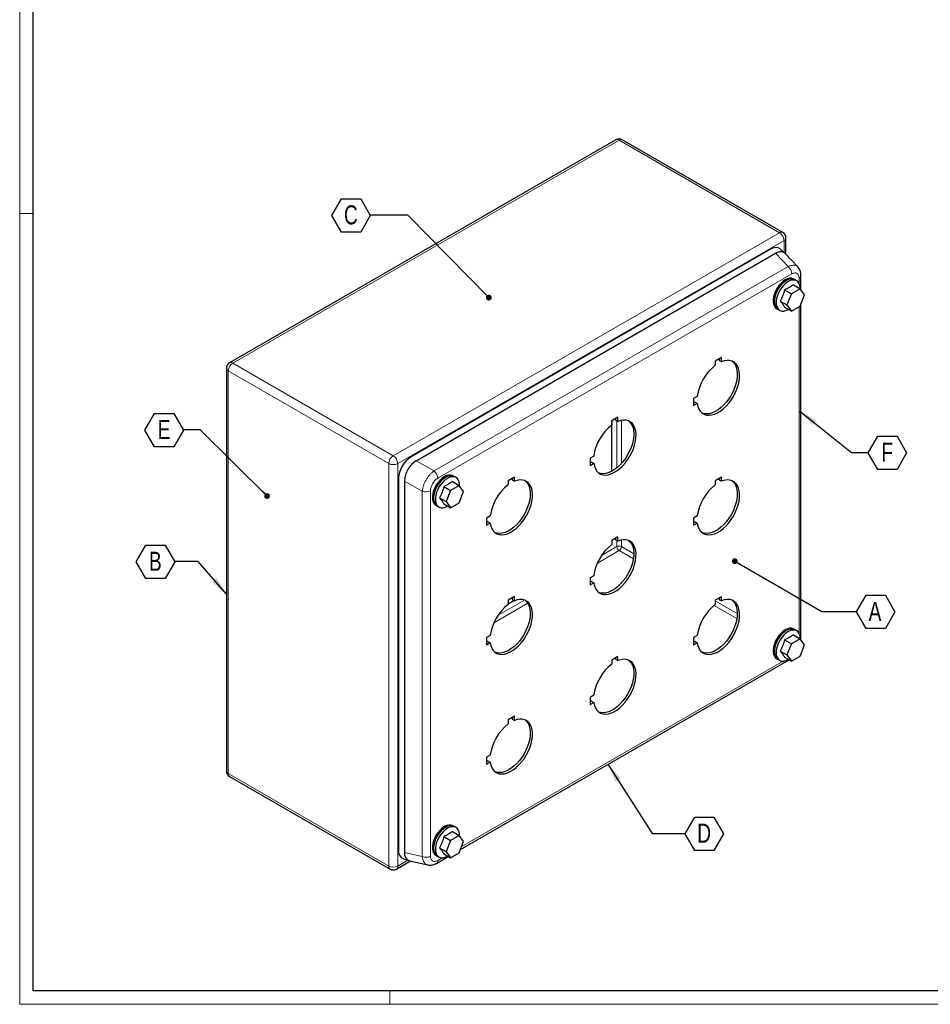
# Model space of a CAD drawing. Header units: millimetres. Extents: x 0 to 1189, y 0 to 841.
# Tile 1 of 4: x 0 to 342, y 0 to 370. Entities that reach past the tile are written whole.
import ezdxf

# ---------------------------------------------------------------- set-up
doc = ezdxf.new("R2010")
doc.units = ezdxf.units.MM
doc.layers.add('SLD-0_0', color=7, linetype='Continuous')
doc.styles.add('SLDTEXTSTYLE4', font='TXT', dxfattribs={"width": 0.75})
doc.dimstyles.new('SLDDIMSTYLE3', dxfattribs={"dimtxt": 0.18, "dimasz": 2.17094, "dimexe": 0, "dimexo": 0.0625, "dimgap": 0, "dimtad": 0, "dimtih": 1, "dimtoh": 1, "dimdec": 0, "dimrnd": 1e-09, "dimzin": 0, "dimdsep": 46, "dimtxsty": 'Standard', "dimblk1": 'DOT', "dimblk2": 'DOT', "dimsah": 1, "dimcen": 0.09, "dimadec": 0, "dimazin": 0, "dimtfac": 2.17094, "dimtdec": 0, "dimtofl": 0, "dimtmove": 0, "dimatfit": 3, "dimldrblk": 'DOT', "dimfxl": 1, "dimfrac": 2, "dimtolj": 1, "dimtzin": 0, "dimarcsym": 0})
doc.dimstyles.new('SLDDIMSTYLE4', dxfattribs={"dimtxt": 0.18, "dimasz": 7.055556, "dimexe": 0, "dimexo": 0.0625, "dimgap": 0, "dimtad": 0, "dimtih": 1, "dimtoh": 1, "dimdec": 0, "dimrnd": 1e-09, "dimzin": 0, "dimdsep": 46, "dimtxsty": 'Standard', "dimsah": 1, "dimcen": 0.09, "dimadec": 0, "dimazin": 0, "dimtfac": 7.055556, "dimtdec": 0, "dimtofl": 0, "dimtmove": 0, "dimatfit": 3, "dimfxl": 1, "dimfrac": 2, "dimtolj": 1, "dimtzin": 0, "dimarcsym": 0})

# ---------------------------------------------------------------- blocks, each defined once
blk = doc.blocks.new('SW_NOTE_0_12')
at = {"layer": 'SLD-0_0', "color": 0}
for p, q in [((-14.45, -0.12), (-10.84, 6.14)), ((-10.84, 6.14), (-3.61, 6.14)), ((-3.61, 6.14), (0, -0.12)), ((-10.84, -6.38), (-14.45, -0.12)), ((0, -0.12), (-3.61, -6.38)), ((-3.61, -6.38), (-10.84, -6.38))]:
    blk.add_line(p, q, dxfattribs=at)
at = {"layer": 'SLD-0_0', "color": 0, "insert": (-7.21, 3.66), "char_height": 7.14, "attachment_point": 2, "style": 'SLDTEXTSTYLE4'}
blk.add_mtext('E', dxfattribs=at)
blk = doc.blocks.new('_Dot')
at = {"color": 0, "linetype": 'ByBlock', "lineweight": -2}
blk.add_line((-0.5, 0), (-1, 0), dxfattribs=at)
at = {"color": 0, "linetype": 'ByBlock', "const_width": 0.5}
blk.add_lwpolyline([(-0.25, 0, 1), (0.25, 0, 1)], format="xyb", close=True, dxfattribs=at)
blk = doc.blocks.new('SW_NOTE_0_13')
at = {"layer": 'SLD-0_0', "color": 0}
for p, q in [((-14.45, -0.12), (-10.84, 6.14)), ((-10.84, 6.14), (-3.61, 6.14)), ((-3.61, 6.14), (0, -0.12)), ((-10.84, -6.38), (-14.45, -0.12)), ((0, -0.12), (-3.61, -6.38)), ((-3.61, -6.38), (-10.84, -6.38))]:
    blk.add_line(p, q, dxfattribs=at)
at = {"layer": 'SLD-0_0', "color": 0, "insert": (-7.28, 3.66), "char_height": 7.14, "attachment_point": 2, "style": 'SLDTEXTSTYLE4'}
blk.add_mtext('B', dxfattribs=at)
blk = doc.blocks.new('SW_NOTE_0_14')
at = {"layer": 'SLD-0_0', "color": 0}
for p, q in [((-14.45, -0.12), (-10.84, 6.14)), ((-10.84, 6.14), (-3.61, 6.14)), ((-3.61, 6.14), (0, -0.12)), ((-10.84, -6.38), (-14.45, -0.12)), ((0, -0.12), (-3.61, -6.38)), ((-3.61, -6.38), (-10.84, -6.38))]:
    blk.add_line(p, q, dxfattribs=at)
at = {"layer": 'SLD-0_0', "color": 0, "insert": (-7.3, 3.66), "char_height": 7.14, "attachment_point": 2, "style": 'SLDTEXTSTYLE4'}
blk.add_mtext('C', dxfattribs=at)
blk = doc.blocks.new('SW_NOTE_0_15')
at = {"layer": 'SLD-0_0', "color": 0}
for p, q in [((0, -0.12), (3.61, 6.14)), ((3.61, 6.14), (10.84, 6.14)), ((10.84, 6.14), (14.45, -0.12)), ((3.61, -6.38), (0, -0.12)), ((14.45, -0.12), (10.84, -6.38)), ((10.84, -6.38), (3.61, -6.38))]:
    blk.add_line(p, q, dxfattribs=at)
at = {"layer": 'SLD-0_0', "color": 0, "insert": (7.15, 3.66), "char_height": 7.14, "attachment_point": 2, "style": 'SLDTEXTSTYLE4'}
blk.add_mtext('F', dxfattribs=at)
blk = doc.blocks.new('SW_NOTE_0_16')
at = {"layer": 'SLD-0_0', "color": 0}
for p, q in [((0, -0.12), (3.61, 6.14)), ((3.61, 6.14), (10.84, 6.14)), ((10.84, 6.14), (14.45, -0.12)), ((3.61, -6.38), (0, -0.12)), ((14.45, -0.12), (10.84, -6.38)), ((10.84, -6.38), (3.61, -6.38))]:
    blk.add_line(p, q, dxfattribs=at)
at = {"layer": 'SLD-0_0', "color": 0, "insert": (6.94, 3.66), "char_height": 7.14, "attachment_point": 2, "style": 'SLDTEXTSTYLE4'}
blk.add_mtext('A', dxfattribs=at)
blk = doc.blocks.new('SW_NOTE_0_17')
at = {"layer": 'SLD-0_0', "color": 0}
for p, q in [((0, -0.12), (3.61, 6.14)), ((3.61, 6.14), (10.84, 6.14)), ((10.84, 6.14), (14.45, -0.12)), ((3.61, -6.38), (0, -0.12)), ((14.45, -0.12), (10.84, -6.38)), ((10.84, -6.38), (3.61, -6.38))]:
    blk.add_line(p, q, dxfattribs=at)
at = {"layer": 'SLD-0_0', "color": 0, "insert": (7.14, 3.66), "char_height": 7.14, "attachment_point": 2, "style": 'SLDTEXTSTYLE4'}
blk.add_mtext('D', dxfattribs=at)

msp = doc.modelspace()

# ---------------------------------------------------------------- linework, layer by layer
at = {"color": 7, "linetype": 'Continuous', "lineweight": 18}
for p, q in [((0.003, 840.919), (0.003, -0.081)), ((5.003, 296.919), (0.003, 296.919)), ((1184.003, 4.919), (5.003, 4.919)), ((139.003, 4.919), (139.003, -0.081)), ((0.003, -0.081), (1189.003, -0.081))]:
    msp.add_line(p, q, dxfattribs=at)
at = {"color": 7, "linetype": 'Continuous', "lineweight": 25}
for p, q in [((5.003, 4.919), (5.003, 835.919)), ((223.953, 324.633), (78.854, 240.87)), ((286.598, 289.854), (226.352, 324.633)), ((287.798, 281.675), (287.798, 287.776)), ((282.043, 283.513), (147.049, 205.583)), ((148.958, 204.092), (283.952, 282.022)), ((287.424, 282.065), (285.78, 283.559)), ((292.354, 276.792), (287.559, 281.931)), ((293.453, 268.23), (293.453, 273.684)), ((290.598, 270.167), (293.112, 268.715)), ((291.143, 272.09), (290.719, 272.335)), ((291.426, 271.869), (291.118, 272.047)), ((287.332, 268.282), (289.846, 266.83)), ((289.846, 266.83), (288.213, 262.621)), ((293.112, 268.715), (289.846, 266.83)), ((294.745, 266.392), (293.112, 268.715)), ((293.112, 262.183), (294.745, 266.392)), ((285.699, 264.073), (288.213, 262.621)), ((288.213, 262.621), (289.846, 260.298)), ((293.453, 136.767), (293.453, 263.063)), ((284.32, 261.25), (284.744, 261.005)), ((284.769, 261.048), (285.077, 260.87)), ((287.332, 261.749), (289.846, 260.298)), ((289.846, 260.298), (293.112, 262.183)), ((263.584, 242.85), (261.25, 241.503)), ((261.25, 241.503), (261.25, 239.934)), ((262.735, 242.36), (262.735, 241.771)), ((262.735, 241.771), (263.584, 241.281)), ((263.584, 241.281), (263.584, 242.85)), ((77.654, 238.791), (77.654, 87.568)), ((254.512, 228.263), (253.154, 227.479)), ((253.154, 227.479), (253.154, 224.785)), ((253.664, 226.059), (253.154, 225.764)), ((253.664, 226.059), (254.512, 225.569)), ((253.154, 224.785), (254.512, 225.569)), ((224.693, 220.398), (222.359, 219.051)), ((222.359, 219.051), (222.359, 217.483)), ((222.465, 200.172), (222.465, 219.113)), ((223.844, 219.909), (223.844, 219.32)), ((223.844, 219.32), (224.693, 218.83)), ((224.693, 218.83), (224.693, 220.398)), ((215.621, 205.812), (214.263, 205.028)), ((214.263, 205.028), (214.263, 202.333)), ((214.773, 203.608), (214.263, 203.313)), ((214.773, 203.608), (215.621, 203.118)), ((214.263, 202.333), (215.621, 203.118)), ((142.314, 197.382), (142.314, 57.827)), ((144.56, 196.474), (144.56, 56.919)), ((162.611, 196.282), (165.126, 194.83)), ((163.157, 198.205), (162.733, 198.45)), ((163.44, 197.984), (163.132, 198.162)), ((185.802, 197.947), (183.468, 196.6)), ((183.468, 196.6), (183.468, 195.031)), ((184.953, 197.457), (184.953, 196.868)), ((184.953, 196.868), (185.802, 196.379)), ((185.802, 196.379), (185.802, 197.947)), ((263.584, 197.94), (261.25, 196.593)), ((261.25, 196.593), (261.25, 195.024)), ((262.735, 197.45), (262.735, 196.861)), ((262.735, 196.861), (263.584, 196.371)), ((263.584, 196.371), (263.584, 197.94)), ((159.345, 194.397), (161.86, 192.945)), ((161.86, 192.945), (160.227, 188.736)), ((165.126, 194.83), (161.86, 192.945)), ((166.759, 192.507), (165.126, 194.83)), ((165.126, 188.298), (166.759, 192.507)), ((157.712, 190.188), (160.227, 188.736)), ((160.227, 188.736), (161.86, 186.413)), ((156.333, 187.365), (156.757, 187.12)), ((156.782, 187.163), (157.09, 186.985)), ((159.345, 187.864), (161.86, 186.413)), ((161.86, 186.413), (165.126, 188.298)), ((176.731, 183.361), (175.372, 182.577)), ((175.372, 182.577), (175.372, 179.882)), ((254.512, 183.354), (253.154, 182.57)), ((253.154, 182.57), (253.154, 179.875)), ((175.882, 181.156), (175.372, 180.862)), ((175.372, 179.882), (176.731, 180.666)), ((175.882, 181.156), (176.731, 180.666)), ((253.664, 181.149), (253.154, 180.855)), ((253.154, 179.875), (254.512, 180.659)), ((253.664, 181.149), (254.512, 180.659)), ((224.693, 175.489), (222.359, 174.142)), ((222.359, 174.142), (222.359, 172.573)), ((223.844, 174.999), (223.844, 174.41)), ((223.844, 174.41), (224.693, 173.92)), ((224.693, 173.92), (224.693, 175.489)), ((215.621, 160.902), (214.263, 160.118)), ((214.263, 160.118), (214.263, 157.424)), ((214.773, 158.698), (214.263, 158.403)), ((214.263, 157.424), (215.621, 158.208)), ((214.773, 158.698), (215.621, 158.208)), ((185.802, 153.037), (183.468, 151.69)), ((183.468, 151.69), (183.468, 150.122)), ((184.953, 152.548), (184.953, 151.959)), ((184.953, 151.959), (185.802, 151.469)), ((185.802, 151.469), (185.802, 153.037)), ((263.584, 153.03), (261.25, 151.683)), ((261.25, 151.683), (261.25, 150.114)), ((262.735, 152.54), (262.735, 151.951)), ((262.735, 151.951), (263.584, 151.462)), ((263.584, 151.462), (263.584, 153.03)), ((183.468, 150.372), (185.585, 151.594)), ((291.143, 140.627), (290.719, 140.872)), ((291.426, 140.406), (291.118, 140.584)), ((176.731, 138.451), (175.372, 137.667)), ((175.372, 137.667), (175.372, 134.972)), ((254.512, 138.444), (253.154, 137.66)), ((253.154, 137.66), (253.154, 134.965)), ((293.112, 137.252), (289.846, 135.367)), ((290.598, 138.704), (293.112, 137.252)), ((294.745, 134.929), (293.112, 137.252)), ((175.882, 136.247), (175.372, 135.952)), ((175.372, 134.972), (176.731, 135.757)), ((175.882, 136.247), (176.731, 135.757)), ((253.664, 136.239), (253.154, 135.945)), ((253.154, 134.965), (254.512, 135.749)), ((253.664, 136.239), (254.512, 135.749)), ((287.332, 136.818), (289.846, 135.367)), ((289.846, 135.367), (288.213, 131.158)), ((293.112, 130.72), (294.745, 134.929)), ((224.693, 130.579), (222.359, 129.232)), ((223.844, 130.089), (223.844, 129.5)), ((223.844, 129.5), (224.693, 129.01)), ((224.693, 129.01), (224.693, 130.579)), ((284.32, 129.787), (284.744, 129.542)), ((284.769, 129.585), (285.077, 129.407)), ((285.699, 132.61), (288.213, 131.158)), ((287.332, 130.286), (289.846, 128.835)), ((288.213, 131.158), (289.846, 128.835)), ((289.846, 128.835), (293.112, 130.72)), ((165.618, 58.105), (288.992, 129.327)), ((222.359, 129.232), (222.359, 127.663)), ((215.621, 115.993), (214.263, 115.209)), ((214.263, 115.209), (214.263, 112.514)), ((214.773, 113.788), (214.263, 113.494)), ((214.263, 112.514), (215.621, 113.298)), ((214.773, 113.788), (215.621, 113.298)), ((185.802, 108.128), (183.468, 106.781)), ((184.953, 107.638), (184.953, 107.049)), ((185.802, 106.559), (185.802, 108.128)), ((183.468, 106.781), (183.468, 105.212)), ((184.953, 107.049), (185.802, 106.559)), ((176.731, 93.542), (175.372, 92.757)), ((175.372, 92.757), (175.372, 90.063)), ((175.882, 91.337), (175.372, 91.042)), ((175.372, 90.063), (176.731, 90.847)), ((175.882, 91.337), (176.731, 90.847)), ((78.854, 85.489), (139.1, 50.71)), ((163.157, 66.742), (162.733, 66.987)), ((163.44, 66.521), (163.132, 66.699)), ((159.345, 62.934), (161.86, 61.482)), ((165.126, 63.367), (161.86, 61.482)), ((162.611, 64.819), (165.126, 63.367)), ((166.759, 61.044), (165.126, 63.367)), ((161.86, 61.482), (160.227, 57.273)), ((165.126, 56.835), (166.759, 61.044)), ((156.333, 55.902), (156.757, 55.657)), ((156.782, 55.7), (157.09, 55.522)), ((157.712, 58.725), (160.227, 57.273)), ((159.345, 56.401), (161.86, 54.95)), ((160.227, 57.273), (161.86, 54.95)), ((161.86, 54.95), (165.126, 56.835)), ((141.5, 50.71), (146.783, 53.761)), ((144.151, 54.563), (146.266, 53.888)), ((146.443, 53.84), (153.291, 52.257)), ((156.532, 52.859), (161.006, 55.442)), ((1184.003, 4.919), (5.003, 4.919))]:
    msp.add_line(p, q, dxfattribs=at)
at = {"color": 8, "linetype": 'Continuous', "lineweight": 18}
for p, q in [((225.152, 324.514), (80.054, 240.751)), ((285.398, 289.735), (225.152, 324.514)), ((140.3, 205.972), (285.398, 289.735)), ((287.095, 286.796), (141.997, 203.033)), ((287.095, 282.364), (287.095, 286.796)), ((288.621, 277.018), (283.952, 282.022)), ((155.626, 200.242), (288.621, 277.018)), ((290.023, 274.279), (157.029, 197.503)), ((292.75, 270.719), (292.75, 272.704)), ((292.75, 139.256), (292.75, 261.974)), ((80.054, 240.751), (140.3, 205.972)), ((138.603, 203.033), (78.357, 237.812)), ((78.357, 237.812), (78.357, 86.588)), ((224.304, 219.054), (224.304, 201.423)), ((226.001, 203.046), (226.001, 219.23)), ((155.626, 200.242), (148.958, 204.092)), ((138.603, 51.809), (138.603, 203.033)), ((141.997, 203.033), (141.997, 51.809)), ((151.228, 192.624), (144.56, 196.474)), ((151.228, 55.378), (151.228, 192.624)), ((154.302, 192.779), (154.302, 55.533)), ((224.304, 174.145), (224.304, 171.821)), ((226.001, 171.821), (226.001, 174.32)), ((216.982, 165.635), (225.152, 170.352)), ((224.304, 171.821), (218.588, 168.521)), ((225.152, 170.352), (230.503, 167.263)), ((230.667, 169.127), (226.001, 171.821)), ((189.574, 151.772), (179.697, 146.07)), ((178.091, 143.184), (190.85, 150.549)), ((260.807, 149.768), (269.395, 144.811)), ((269.558, 146.676), (261.25, 151.472)), ((166.024, 59.151), (286.735, 128.836)), ((78.357, 86.588), (138.603, 51.809)), ((151.228, 55.378), (144.56, 56.919)), ((141.997, 51.809), (145.835, 54.025)), ((157.029, 53.958), (158.748, 54.951))]:
    msp.add_line(p, q, dxfattribs=at)
at = {"color": 7, "linetype": 'Continuous', "lineweight": 25, "flags": 128}
for points in [[(290.719, 272.335), (290.568, 272.414), (289.902, 272.611), (289.154, 272.609), (288.351, 272.409), (287.519, 272.018), (286.688, 271.449), (285.884, 270.722), (285.137, 269.86), (284.47, 268.894), (283.908, 267.857), (283.468, 266.783), (283.167, 265.71), (283.013, 264.673), (283.013, 263.709), (283.167, 262.85), (283.468, 262.124), (283.908, 261.558), (284.32, 261.25)], [(291.477, 271.852), (290.992, 272.17), (290.326, 272.366), (289.578, 272.364), (288.775, 272.164), (287.944, 271.773), (287.112, 271.204), (286.309, 270.477), (285.561, 269.615), (284.895, 268.649), (284.332, 267.612), (283.892, 266.538), (283.591, 265.465), (283.437, 264.428), (283.437, 263.464), (283.591, 262.605), (283.892, 261.88), (284.332, 261.313), (284.895, 260.926), (285.117, 260.835)], [(291.118, 272.047), (290.969, 272.126), (290.307, 272.321), (289.566, 272.319), (288.769, 272.121), (287.944, 271.733), (287.118, 271.168), (286.322, 270.446), (285.58, 269.591), (284.919, 268.633), (284.36, 267.604), (283.924, 266.538), (283.625, 265.473), (283.473, 264.445), (283.473, 263.488), (283.625, 262.635), (283.924, 261.916), (284.36, 261.354), (284.769, 261.048)], [(293.175, 268.626), (293.157, 269.223), (293.003, 270.082), (292.702, 270.807), (292.262, 271.373), (291.699, 271.761), (291.033, 271.958), (290.285, 271.956), (289.482, 271.756), (288.651, 271.365), (287.819, 270.796), (287.016, 270.069), (286.268, 269.207), (285.602, 268.241), (285.039, 267.204), (284.6, 266.13), (284.298, 265.057), (284.144, 264.02), (284.144, 263.056), (284.298, 262.196), (284.6, 261.471), (285.039, 260.905), (285.602, 260.517), (286.268, 260.321), (287.016, 260.323), (287.819, 260.522), (288.651, 260.913), (288.651, 260.913)], [(254.512, 225.569), (254.748, 224.461), (255.13, 223.487), (255.651, 222.666), (256.3, 222.012), (257.066, 221.538), (257.934, 221.254), (258.887, 221.164), (259.908, 221.271), (260.976, 221.572), (262.072, 222.062), (263.174, 222.731), (264.262, 223.567), (265.314, 224.553), (266.312, 225.672), (267.235, 226.901), (268.067, 228.217), (268.791, 229.595), (269.394, 231.009), (269.863, 232.432), (270.191, 233.837), (270.371, 235.197), (270.4, 236.487), (270.276, 237.68), (270.003, 238.756), (269.585, 239.694), (269.031, 240.474), (268.351, 241.084), (267.558, 241.511), (266.667, 241.746), (265.695, 241.787), (264.661, 241.63), (263.584, 241.281)], [(267.626, 241.483), (268.183, 240.964), (268.737, 240.183), (269.155, 239.246), (269.428, 238.17), (269.551, 236.976), (269.523, 235.687), (269.343, 234.327), (269.015, 232.922), (268.545, 231.499), (267.942, 230.085), (267.218, 228.707), (266.387, 227.39), (265.463, 226.161), (264.466, 225.043), (263.413, 224.057), (262.325, 223.221), (261.223, 222.552), (260.128, 222.062), (259.059, 221.761), (258.039, 221.654), (257.086, 221.743), (256.359, 221.966)], [(215.621, 203.118), (215.857, 202.01), (216.239, 201.036), (216.76, 200.214), (217.409, 199.56), (218.175, 199.087), (219.043, 198.802), (219.997, 198.713), (221.017, 198.82), (222.085, 199.121), (223.181, 199.611), (224.283, 200.28), (225.371, 201.116), (226.424, 202.102), (227.421, 203.22), (228.344, 204.449), (229.176, 205.765), (229.9, 207.144), (230.503, 208.558), (230.973, 209.981), (231.301, 211.386), (231.48, 212.746), (231.509, 214.035), (231.385, 215.229), (231.112, 216.305), (230.695, 217.242), (230.14, 218.023), (229.46, 218.633), (228.667, 219.059), (227.776, 219.295), (226.804, 219.335), (225.77, 219.179), (224.693, 218.83)], [(228.735, 219.032), (229.292, 218.513), (229.846, 217.732), (230.264, 216.795), (230.537, 215.719), (230.66, 214.525), (230.632, 213.236), (230.452, 211.876), (230.124, 210.471), (229.654, 209.048), (229.052, 207.634), (228.328, 206.255), (227.496, 204.939), (226.573, 203.71), (225.575, 202.592), (224.522, 201.605), (223.435, 200.77), (222.332, 200.1), (221.237, 199.611), (220.168, 199.309), (219.148, 199.203), (218.195, 199.292), (217.468, 199.514)], [(162.733, 198.45), (162.582, 198.53), (161.915, 198.726), (161.168, 198.724), (160.364, 198.524), (159.533, 198.133), (158.701, 197.564), (157.898, 196.837), (157.151, 195.975), (156.484, 195.009), (155.922, 193.972), (155.482, 192.898), (155.18, 191.825), (155.027, 190.788), (155.027, 189.824), (155.18, 188.965), (155.482, 188.24), (155.922, 187.673), (156.333, 187.365)], [(163.491, 197.967), (163.006, 198.285), (162.34, 198.481), (161.592, 198.479), (160.789, 198.28), (159.957, 197.888), (159.126, 197.319), (158.322, 196.592), (157.575, 195.73), (156.908, 194.765), (156.346, 193.727), (155.906, 192.653), (155.604, 191.58), (155.451, 190.543), (155.451, 189.579), (155.604, 188.72), (155.906, 187.995), (156.346, 187.429), (156.908, 187.041), (157.131, 186.95)], [(163.132, 198.162), (162.982, 198.241), (162.321, 198.436), (161.579, 198.434), (160.782, 198.236), (159.957, 197.848), (159.132, 197.283), (158.335, 196.561), (157.593, 195.706), (156.932, 194.748), (156.374, 193.719), (155.938, 192.653), (155.638, 191.588), (155.486, 190.56), (155.486, 189.603), (155.638, 188.751), (155.938, 188.031), (156.374, 187.469), (156.782, 187.163)], [(165.188, 194.741), (165.17, 195.338), (165.017, 196.197), (164.715, 196.922), (164.276, 197.489), (163.713, 197.876), (163.047, 198.073), (162.299, 198.071), (161.496, 197.871), (160.664, 197.48), (159.833, 196.911), (159.03, 196.184), (158.282, 195.322), (157.616, 194.356), (157.053, 193.319), (156.613, 192.245), (156.312, 191.172), (156.158, 190.135), (156.158, 189.171), (156.312, 188.312), (156.613, 187.586), (157.053, 187.02), (157.616, 186.632), (158.282, 186.436), (159.03, 186.438), (159.833, 186.637), (160.664, 187.029), (160.664, 187.029)], [(176.731, 180.666), (176.966, 179.559), (177.348, 178.585), (177.869, 177.763), (178.519, 177.109), (179.285, 176.635), (180.152, 176.351), (181.106, 176.262), (182.126, 176.368), (183.194, 176.67), (184.29, 177.159), (185.392, 177.829), (186.48, 178.664), (187.533, 179.651), (188.53, 180.769), (189.454, 181.998), (190.285, 183.314), (191.009, 184.693), (191.612, 186.107), (192.082, 187.53), (192.41, 188.935), (192.59, 190.295), (192.618, 191.584), (192.495, 192.778), (192.221, 193.854), (191.804, 194.791), (191.25, 195.572), (190.569, 196.182), (189.776, 196.608), (188.885, 196.844), (187.913, 196.884), (186.879, 196.728), (185.802, 196.379)], [(189.845, 196.581), (190.401, 196.062), (190.955, 195.281), (191.373, 194.344), (191.646, 193.268), (191.77, 192.074), (191.741, 190.785), (191.561, 189.425), (191.233, 188.02), (190.763, 186.597), (190.161, 185.182), (189.437, 183.804), (188.605, 182.488), (187.682, 181.259), (186.684, 180.141), (185.632, 179.154), (184.544, 178.318), (183.441, 177.649), (182.346, 177.159), (181.278, 176.858), (180.257, 176.751), (179.304, 176.841), (178.577, 177.063)], [(254.512, 180.659), (254.748, 179.552), (255.13, 178.578), (255.651, 177.756), (256.3, 177.102), (257.066, 176.628), (257.934, 176.344), (258.887, 176.254), (259.908, 176.361), (260.976, 176.662), (262.072, 177.152), (263.174, 177.821), (264.262, 178.657), (265.314, 179.644), (266.312, 180.762), (267.235, 181.991), (268.067, 183.307), (268.791, 184.685), (269.394, 186.099), (269.863, 187.522), (270.191, 188.927), (270.371, 190.288), (270.4, 191.577), (270.276, 192.771), (270.003, 193.847), (269.585, 194.784), (269.031, 195.565), (268.351, 196.174), (267.558, 196.601), (266.667, 196.837), (265.695, 196.877), (264.661, 196.721), (263.584, 196.371)], [(267.626, 196.573), (268.183, 196.055), (268.737, 195.274), (269.155, 194.336), (269.428, 193.261), (269.551, 192.067), (269.523, 190.777), (269.343, 189.417), (269.015, 188.012), (268.545, 186.589), (267.942, 185.175), (267.218, 183.797), (266.387, 182.481), (265.463, 181.252), (264.466, 180.133), (263.413, 179.147), (262.325, 178.311), (261.223, 177.642), (260.128, 177.152), (259.059, 176.851), (258.039, 176.744), (257.086, 176.834), (256.359, 177.056)], [(215.621, 158.208), (215.857, 157.1), (216.239, 156.126), (216.76, 155.305), (217.409, 154.651), (218.175, 154.177), (219.043, 153.893), (219.997, 153.803), (221.017, 153.91), (222.085, 154.211), (223.181, 154.701), (224.283, 155.37), (225.371, 156.206), (226.424, 157.192), (227.421, 158.311), (228.344, 159.54), (229.176, 160.856), (229.9, 162.234), (230.503, 163.648), (230.973, 165.071), (231.301, 166.476), (231.48, 167.836), (231.509, 169.126), (231.385, 170.319), (231.112, 171.395), (230.695, 172.333), (230.14, 173.113), (229.46, 173.723), (228.667, 174.15), (227.776, 174.385), (226.804, 174.426), (225.77, 174.269), (224.693, 173.92)], [(228.735, 174.122), (229.292, 173.603), (229.846, 172.822), (230.264, 171.885), (230.537, 170.809), (230.66, 169.615), (230.632, 168.326), (230.452, 166.966), (230.124, 165.561), (229.654, 164.138), (229.052, 162.724), (228.328, 161.346), (227.496, 160.029), (226.573, 158.801), (225.575, 157.682), (224.522, 156.696), (223.435, 155.86), (222.332, 155.191), (221.237, 154.701), (220.168, 154.4), (219.148, 154.293), (218.195, 154.382), (217.468, 154.605)], [(176.731, 135.757), (176.966, 134.649), (177.348, 133.675), (177.869, 132.853), (178.519, 132.199), (179.285, 131.726), (180.152, 131.441), (181.106, 131.352), (182.126, 131.459), (183.194, 131.76), (184.29, 132.25), (185.392, 132.919), (186.48, 133.755), (187.533, 134.741), (188.53, 135.859), (189.454, 137.088), (190.285, 138.405), (191.009, 139.783), (191.612, 141.197), (192.082, 142.62), (192.41, 144.025), (192.59, 145.385), (192.618, 146.674), (192.495, 147.868), (192.221, 148.944), (191.804, 149.881), (191.25, 150.662), (190.569, 151.272), (189.776, 151.698), (188.885, 151.934), (187.913, 151.974), (186.879, 151.818), (185.802, 151.469)], [(189.845, 151.671), (190.401, 151.152), (190.955, 150.371), (191.373, 149.434), (191.646, 148.358), (191.77, 147.164), (191.741, 145.875), (191.561, 144.515), (191.233, 143.11), (190.763, 141.687), (190.161, 140.273), (189.437, 138.894), (188.605, 137.578), (187.682, 136.349), (186.684, 135.231), (185.632, 134.244), (184.544, 133.409), (183.441, 132.739), (182.346, 132.25), (181.278, 131.948), (180.257, 131.842), (179.304, 131.931), (178.577, 132.153)], [(254.512, 135.749), (254.748, 134.642), (255.13, 133.668), (255.651, 132.846), (256.3, 132.192), (257.066, 131.718), (257.934, 131.434), (258.887, 131.344), (259.908, 131.451), (260.976, 131.752), (262.072, 132.242), (263.174, 132.912), (264.262, 133.747), (265.314, 134.734), (266.312, 135.852), (267.235, 137.081), (268.067, 138.397), (268.791, 139.775), (269.394, 141.19), (269.863, 142.613), (270.191, 144.018), (270.371, 145.378), (270.4, 146.667), (270.276, 147.861), (270.003, 148.937), (269.585, 149.874), (269.031, 150.655), (268.351, 151.265), (267.558, 151.691), (266.667, 151.927), (265.695, 151.967), (264.661, 151.811), (263.584, 151.462)], [(267.626, 151.664), (268.183, 151.145), (268.737, 150.364), (269.155, 149.427), (269.428, 148.351), (269.551, 147.157), (269.523, 145.868), (269.343, 144.508), (269.015, 143.103), (268.545, 141.679), (267.942, 140.265), (267.218, 138.887), (266.387, 137.571), (265.463, 136.342), (264.466, 135.224), (263.413, 134.237), (262.325, 133.401), (261.223, 132.732), (260.128, 132.242), (259.059, 131.941), (258.039, 131.834), (257.086, 131.924), (256.359, 132.146)], [(290.719, 140.872), (290.568, 140.951), (289.902, 141.148), (289.154, 141.146), (288.351, 140.946), (287.519, 140.555), (286.688, 139.986), (285.884, 139.259), (285.137, 138.397), (284.47, 137.431), (283.908, 136.394), (283.468, 135.32), (283.167, 134.247), (283.013, 133.21), (283.013, 132.246), (283.167, 131.387), (283.468, 130.661), (283.908, 130.095), (284.32, 129.787)], [(291.477, 140.389), (290.992, 140.706), (290.326, 140.903), (289.578, 140.901), (288.775, 140.701), (287.944, 140.31), (287.112, 139.741), (286.309, 139.014), (285.561, 138.152), (284.895, 137.186), (284.332, 136.149), (283.892, 135.075), (283.591, 134.002), (283.437, 132.965), (283.437, 132.001), (283.591, 131.142), (283.892, 130.416), (284.332, 129.85), (284.895, 129.462), (285.117, 129.372)], [(291.118, 140.584), (290.969, 140.663), (290.307, 140.857), (289.566, 140.856), (288.769, 140.658), (287.944, 140.27), (287.118, 139.705), (286.322, 138.983), (285.58, 138.128), (284.919, 137.17), (284.36, 136.141), (283.924, 135.075), (283.625, 134.01), (283.473, 132.982), (283.473, 132.025), (283.625, 131.172), (283.924, 130.453), (284.36, 129.891), (284.769, 129.585)], [(293.175, 137.163), (293.157, 137.76), (293.003, 138.619), (292.702, 139.344), (292.262, 139.91), (291.699, 140.298), (291.033, 140.495), (290.285, 140.493), (289.482, 140.293), (288.651, 139.902), (287.819, 139.333), (287.016, 138.605), (286.268, 137.744), (285.602, 136.778), (285.039, 135.741), (284.6, 134.667), (284.298, 133.594), (284.144, 132.557), (284.144, 131.593), (284.298, 130.733), (284.6, 130.008), (285.039, 129.442), (285.602, 129.054), (286.268, 128.858), (287.016, 128.86), (287.819, 129.059), (288.651, 129.45), (288.651, 129.45)], [(215.621, 113.298), (215.857, 112.191), (216.239, 111.217), (216.76, 110.395), (217.409, 109.741), (218.175, 109.267), (219.043, 108.983), (219.997, 108.893), (221.017, 109), (222.085, 109.301), (223.181, 109.791), (224.283, 110.46), (225.371, 111.296), (226.424, 112.283), (227.421, 113.401), (228.344, 114.63), (229.176, 115.946), (229.9, 117.324), (230.503, 118.738), (230.973, 120.162), (231.301, 121.566), (231.48, 122.927), (231.509, 124.216), (231.385, 125.41), (231.112, 126.486), (230.695, 127.423), (230.14, 128.204), (229.46, 128.813), (228.667, 129.24), (227.776, 129.476), (226.804, 129.516), (225.77, 129.36), (224.693, 129.01)], [(228.735, 129.212), (229.292, 128.694), (229.846, 127.913), (230.264, 126.975), (230.537, 125.9), (230.66, 124.706), (230.632, 123.416), (230.452, 122.056), (230.124, 120.651), (229.654, 119.228), (229.052, 117.814), (228.328, 116.436), (227.496, 115.12), (226.573, 113.891), (225.575, 112.772), (224.522, 111.786), (223.435, 110.95), (222.332, 110.281), (221.237, 109.791), (220.168, 109.49), (219.148, 109.383), (218.195, 109.473), (217.468, 109.695)], [(176.731, 90.847), (176.966, 89.739), (177.348, 88.765), (177.869, 87.944), (178.519, 87.29), (179.285, 86.816), (180.152, 86.532), (181.106, 86.442), (182.126, 86.549), (183.194, 86.85), (184.29, 87.34), (185.392, 88.009), (186.48, 88.845), (187.533, 89.831), (188.53, 90.95), (189.454, 92.179), (190.285, 93.495), (191.009, 94.873), (191.612, 96.287), (192.082, 97.71), (192.41, 99.115), (192.59, 100.475), (192.618, 101.765), (192.495, 102.959), (192.221, 104.034), (191.804, 104.972), (191.25, 105.752), (190.569, 106.362), (189.776, 106.789), (188.885, 107.024), (187.913, 107.065), (186.879, 106.908), (185.802, 106.559)], [(189.845, 106.761), (190.401, 106.242), (190.955, 105.461), (191.373, 104.524), (191.646, 103.448), (191.77, 102.254), (191.741, 100.965), (191.561, 99.605), (191.233, 98.2), (190.763, 96.777), (190.161, 95.363), (189.437, 93.985), (188.605, 92.668), (187.682, 91.44), (186.684, 90.321), (185.632, 89.335), (184.544, 88.499), (183.441, 87.83), (182.346, 87.34), (181.278, 87.039), (180.257, 86.932), (179.304, 87.021), (178.577, 87.244)], [(162.733, 66.987), (162.582, 67.066), (161.915, 67.263), (161.168, 67.261), (160.364, 67.061), (159.533, 66.67), (158.701, 66.101), (157.898, 65.374), (157.151, 64.512), (156.484, 63.546), (155.922, 62.509), (155.482, 61.435), (155.18, 60.362), (155.027, 59.325), (155.027, 58.361), (155.18, 57.502), (155.482, 56.776), (155.922, 56.21), (156.333, 55.902)], [(163.491, 66.504), (163.006, 66.822), (162.34, 67.018), (161.592, 67.016), (160.789, 66.816), (159.957, 66.425), (159.126, 65.856), (158.322, 65.129), (157.575, 64.267), (156.908, 63.301), (156.346, 62.264), (155.906, 61.19), (155.604, 60.117), (155.451, 59.08), (155.451, 58.116), (155.604, 57.257), (155.906, 56.532), (156.346, 55.965), (156.908, 55.578), (157.131, 55.487)], [(163.132, 66.699), (162.982, 66.778), (162.321, 66.973), (161.579, 66.971), (160.782, 66.773), (159.957, 66.385), (159.132, 65.82), (158.335, 65.098), (157.593, 64.243), (156.932, 63.285), (156.374, 62.256), (155.938, 61.19), (155.638, 60.125), (155.486, 59.097), (155.486, 58.14), (155.638, 57.287), (155.938, 56.568), (156.374, 56.006), (156.782, 55.7)], [(165.188, 63.278), (165.17, 63.875), (165.017, 64.734), (164.715, 65.459), (164.276, 66.025), (163.713, 66.413), (163.047, 66.61), (162.299, 66.608), (161.496, 66.408), (160.664, 66.017), (159.833, 65.448), (159.03, 64.721), (158.282, 63.859), (157.616, 62.893), (157.053, 61.856), (156.613, 60.782), (156.312, 59.709), (156.158, 58.672), (156.158, 57.708), (156.312, 56.848), (156.613, 56.123), (157.053, 55.557), (157.616, 55.169), (158.282, 54.973), (159.03, 54.975), (159.833, 55.174), (160.664, 55.565), (160.664, 55.565)]]:
    msp.add_lwpolyline(points, dxfattribs=at)
at = {"color": 8, "linetype": 'Continuous', "lineweight": 18, "flags": 128}
msp.add_lwpolyline([(153.265, 52.302), (152.32, 52.735), (151.569, 53.813), (151.228, 55.378), (151.228, 55.378), (151.228, 55.378)], dxfattribs=at)
at = {"color": 7, "linetype": 'Continuous', "lineweight": 25}
for centre, radius, start, end in [((225.152, 322.555), 2.4, 60.00269, 119.99731), ((285.398, 287.776), 2.4, 0, 60.00269), ((283.943, 281.008), 3.144, 54.25276, 127.19133), ((285.701, 279.829), 2.805, 48.49885, 128.58707), ((285.694, 279.761), 2.854, 48.09147, 127.61726), ((80.054, 238.791), 2.4, 119.99731, 180), ((272.362, 225.738), 18.028, 128.05277, 171.94723), ((233.471, 203.287), 18.028, 128.05277, 171.94723), ((152.594, 196.914), 10.291, 122.60548, 177.39452), ((154.109, 196.039), 9.559, 122.60548, 177.39452), ((194.581, 180.836), 18.028, 128.05277, 171.94723), ((272.362, 180.828), 18.028, 128.05277, 171.94723), ((233.471, 158.377), 18.028, 128.05277, 171.94723), ((194.581, 135.926), 18.028, 128.05277, 171.94723), ((272.362, 135.919), 18.028, 128.05277, 171.94723), ((233.471, 113.467), 18.028, 128.05277, 171.94723), ((194.581, 91.016), 18.028, 128.05277, 171.94723), ((80.054, 87.568), 2.4, 180, 240.00269), ((145.349, 57.386), 3.067, 171.74456, 247.01683), ((147.263, 56.475), 2.739, 170.67502, 257.73398), ((147.405, 56.543), 2.87, 172.47722, 250.39403), ((140.3, 52.789), 2.4, 240.00269, 299.99731)]:
    msp.add_arc(centre, radius, start, end, dxfattribs=at)
at = {"color": 8, "linetype": 'Continuous', "lineweight": 18}
for centre, radius, start, end in [((224.449, 323.533), 1.207, 54.38242, 114.30712), ((225.855, 323.533), 1.207, 65.69288, 125.61758), ((286.101, 288.754), 1.207, 65.69288, 125.61758), ((283.41, 286.628), 3.688, 2.60548, 57.39452), ((286.597, 287.896), 1.207, 294.37466, 354.3052), ((286.275, 274.088), 3.754, 2.90726, 51.30916), ((292.26, 273.795), 1.196, 294.20602, 355.84493), ((82.042, 237.644), 3.688, 122.60548, 177.39452), ((79.351, 239.77), 1.207, 54.38242, 114.30712), ((78.855, 238.911), 1.207, 185.6948, 245.62534), ((142.287, 202.865), 3.688, 122.60548, 177.39452), ((138.312, 202.865), 3.688, 2.60548, 57.39452), ((140.3, 206.308), 3.689, 242.60967, 297.39033), ((153.28, 197.312), 3.754, 2.90726, 51.30916), ((152.592, 196.122), 3.754, 248.69388, 297.08878), ((225.152, 170.184), 1.844, 62.60967, 117.39033), ((226.146, 171.905), 1.844, 182.60548, 237.39452), ((224.159, 171.905), 1.844, 302.60548, 357.39452), ((78.855, 87.688), 1.207, 185.6948, 245.62534), ((79.499, 86.443), 1.151, 172.74417, 235.94365), ((152.592, 58.875), 3.754, 248.69388, 297.08878), ((139.744, 51.664), 1.151, 172.74417, 235.94365), ((140.3, 55.085), 3.689, 242.60967, 297.39033), ((140.855, 51.664), 1.151, 304.05635, 7.25583), ((155.836, 53.838), 1.199, 304.52456, 5.75819)]:
    msp.add_arc(centre, radius, start, end, dxfattribs=at)
for points, knots in [([(288.621, 277.018), (288.621, 277.018), (288.965, 277.188), (289.834, 277.522), (291.076, 277.57), (291.983, 277.289), (292.241, 276.863), (292.282, 276.796)], [0, 0, 0, 0, 0.0000101, 0.2312311, 0.5846814, 0.9349144, 1, 1, 1, 1]), ([(292.75, 272.704), (292.75, 272.912), (292.732, 273.106), (292.662, 273.467), (292.61, 273.636), (292.472, 273.937), (292.388, 274.069), (292.19, 274.296), (292.075, 274.391), (291.824, 274.537), (291.687, 274.588), (291.39, 274.647), (291.231, 274.654), (290.904, 274.623), (290.733, 274.585), (290.381, 274.465), (290.203, 274.383), (290.023, 274.279)], [0, 0, 0, 0, 0.125, 0.125, 0.25, 0.25, 0.375, 0.375, 0.5, 0.5, 0.625, 0.625, 0.75, 0.75, 0.875, 0.875, 1, 1, 1, 1]), ([(151.228, 192.624), (151.234, 192.704), (151.241, 192.787), (151.259, 192.952), (151.269, 193.036), (151.305, 193.288), (151.335, 193.459), (151.409, 193.807), (151.451, 193.983), (151.549, 194.342), (151.605, 194.525), (151.788, 195.072), (151.932, 195.436), (152.262, 196.163), (152.45, 196.529), (152.854, 197.229), (153.072, 197.567), (153.422, 198.058), (153.543, 198.218), (153.787, 198.526), (153.912, 198.674), (154.29, 199.103), (154.553, 199.369), (154.954, 199.729), (155.088, 199.842), (155.29, 200), (155.357, 200.051), (155.492, 200.149), (155.56, 200.197), (155.626, 200.242)], [0, 0, 0, 0, 0.03125, 0.03125, 0.0625, 0.0625, 0.125, 0.125, 0.1875, 0.1875, 0.25, 0.25, 0.375, 0.375, 0.5, 0.5, 0.625, 0.625, 0.6875, 0.6875, 0.75, 0.75, 0.875, 0.875, 0.9375, 0.9375, 0.96875, 0.96875, 1, 1, 1, 1]), ([(157.029, 197.503), (156.849, 197.399), (156.671, 197.275), (156.319, 196.99), (156.148, 196.83), (155.821, 196.483), (155.663, 196.294), (155.365, 195.891), (155.228, 195.682), (154.977, 195.247), (154.862, 195.019), (154.664, 194.563), (154.58, 194.334), (154.443, 193.874), (154.39, 193.644), (154.32, 193.202), (154.302, 192.987), (154.302, 192.779)], [0, 0, 0, 0, 0.125, 0.125, 0.25, 0.25, 0.375, 0.375, 0.5, 0.5, 0.625, 0.625, 0.75, 0.75, 0.875, 0.875, 1, 1, 1, 1]), ([(154.302, 55.533), (154.302, 55.325), (154.32, 55.131), (154.39, 54.77), (154.443, 54.601), (154.58, 54.3), (154.664, 54.168), (154.862, 53.941), (154.977, 53.846), (155.228, 53.7), (155.365, 53.649), (155.663, 53.59), (155.821, 53.583), (156.148, 53.614), (156.319, 53.651), (156.671, 53.772), (156.849, 53.854), (157.029, 53.958)], [0, 0, 0, 0, 0.125, 0.125, 0.25, 0.25, 0.375, 0.375, 0.5, 0.5, 0.625, 0.625, 0.75, 0.75, 0.875, 0.875, 1, 1, 1, 1])]:
    msp.add_open_spline(points, degree=3, knots=knots, dxfattribs=at)
at = {"color": 7, "linetype": 'Continuous', "lineweight": 25}
for points, knots in [([(293.446, 273.709), (293.445, 273.853), (293.443, 274.291), (293.313, 275.034), (293.017, 275.836), (292.678, 276.439), (292.393, 276.726), (292.302, 276.819)], [0, 0, 0, 0, 0.1294068, 0.3953557, 0.6444688, 0.8851187, 1, 1, 1, 1]), ([(290.598, 270.167), (290.127, 269.818), (289.628, 269.482), (288.539, 268.852), (287.945, 268.557), (287.332, 268.282)], [0, 0, 0, 0, 0.5, 0.5, 1, 1, 1, 1]), ([(162.611, 196.282), (162.141, 195.933), (161.642, 195.597), (160.552, 194.967), (159.958, 194.672), (159.345, 194.397)], [0, 0, 0, 0, 0.5, 0.5, 1, 1, 1, 1]), ([(290.598, 138.704), (290.127, 138.355), (289.628, 138.019), (288.539, 137.389), (287.945, 137.094), (287.332, 136.818)], [0, 0, 0, 0, 0.5, 0.5, 1, 1, 1, 1]), ([(162.611, 64.819), (162.141, 64.47), (161.642, 64.134), (160.552, 63.504), (159.958, 63.209), (159.345, 62.934)], [0, 0, 0, 0, 0.5, 0.5, 1, 1, 1, 1]), ([(153.265, 52.277), (153.48, 52.235), (153.957, 52.14), (154.726, 52.192), (155.539, 52.381), (156.164, 52.649), (156.459, 52.82), (156.514, 52.852)], [0, 0, 0, 0, 0.1934273, 0.4308226, 0.6799558, 0.9407733, 1, 1, 1, 1])]:
    msp.add_open_spline(points, degree=3, knots=knots, dxfattribs=at)
for points in [[(287.332, 268.282), (287.127, 267.541), (286.666, 266.09), (286.039, 264.735), (285.699, 264.073)], [(285.699, 264.073), (286.039, 263.646), (286.666, 262.824), (287.127, 262.097), (287.332, 261.749)], [(159.345, 194.397), (159.141, 193.656), (158.679, 192.205), (158.052, 190.85), (157.712, 190.188)], [(157.712, 190.188), (158.052, 189.761), (158.679, 188.939), (159.141, 188.212), (159.345, 187.864)], [(287.332, 136.818), (287.127, 136.078), (286.666, 134.627), (286.039, 133.272), (285.699, 132.61)], [(285.699, 132.61), (286.039, 132.183), (286.666, 131.361), (287.127, 130.634), (287.332, 130.286)], [(159.345, 62.934), (159.141, 62.193), (158.679, 60.742), (158.052, 59.387), (157.712, 58.725)], [(157.712, 58.725), (158.052, 58.298), (158.679, 57.476), (159.141, 56.749), (159.345, 56.401)]]:
    msp.add_open_spline(points, degree=3, dxfattribs=at)

# ---------------------------------------------------------------- block references
at = {"layer": 'SLD-0_0'}
for name, p in [('SW_NOTE_0_14', (131.695, 296.356)), ('SW_NOTE_0_12', (61.482, 215.729)), ('SW_NOTE_0_15', (318.697, 207.218)), ('SW_NOTE_0_13', (58.235, 166.233)), ('SW_NOTE_0_16', (314.33, 147.42)), ('SW_NOTE_0_17', (249.94, 64.105))]:
    msp.add_blockref(name, p, dxfattribs=at)

# ---------------------------------------------------------------- leaders
for points, dimstyle in [([(176.255, 265.343), (145.821, 296.356), (131.695, 296.356)], 'SLDDIMSTYLE3'), ([(293.019, 222.749), (312.447, 207.218), (318.697, 207.218)], 'SLDDIMSTYLE4'), ([(92.917, 190.834), (67.732, 215.729), (61.482, 215.729)], 'SLDDIMSTYLE3'), ([(268.605, 166.363), (301.256, 147.42), (314.33, 147.42)], 'SLDDIMSTYLE3'), ([(77.654, 153.972), (67.051, 166.233), (58.235, 166.233)], 'SLDDIMSTYLE4'), ([(220.969, 90.058), (237.531, 64.105), (249.94, 64.105)], 'SLDDIMSTYLE4')]:
    msp.add_leader(points, dimstyle=dimstyle, dxfattribs=at)

doc.saveas('drawing.dxf')
